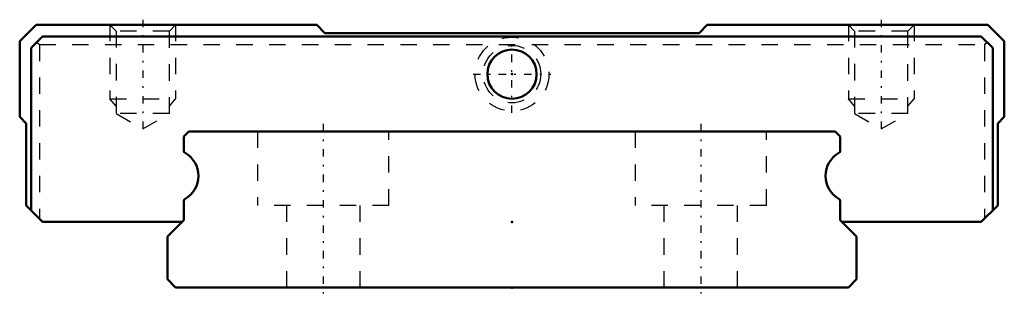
# Model space of a CAD drawing. Header units: millimetres. Extents: x -30 to 30, y -0.5 to 16.3.
import ezdxf

# ---------------------------------------------------------------- set-up
doc = ezdxf.new("R2010")
doc.units = ezdxf.units.MM
doc.linetypes.add('Center', pattern=[1.5, 0.45, -0.5, 0.05, -0.5])
doc.linetypes.add('Dashed', pattern=[2, 1, -1])
for name, color, linetype, lineweight in [('2d ConnectionPoints', 7, 'Continuous', 50), ('AM_0', 7, 'Continuous', 50), ('AM_5', 3, 'Continuous', 25), ('AM_7', 7, 'Center', 25), ('AM_9', 6, 'Dashed', 25)]:
    doc.layers.add(name, color=color, linetype=linetype, lineweight=lineweight)

# ---------------------------------------------------------------- blocks, each defined once
blk = doc.blocks.new('1_RSX_M1_PB107_grease_nipple_0_in_9ag6h7zhkazp4bxa7j2xv5g1e________2')
at = {"layer": 'AM_7'}
for p, q in [((0, 10.6375), (0, 15.3625)), ((-2.3625, 13), (2.3625, 13))]:
    blk.add_line(p, q, dxfattribs=at)
at = {"layer": 'AM_9'}
for radius in [2.25, 1.75]:
    blk.add_circle((0, 13), radius, dxfattribs=at)
blk = doc.blocks.new('2_RSX15M1WNUUPB1071_Slider_0_in_9ag6h7zhkazp4bxa7j2xv5g1e________2')
at = {"layer": 'AM_0'}
for p, q in [((-29, 16), (-30, 15)), ((-11.9, 16), (-29, 16)), ((-11.4, 15.5), (-11.9, 16)), ((11.9, 16), (11.4, 15.5)), ((29, 16), (11.9, 16)), ((30, 15), (29, 16)), ((-30, 15), (-30, 10.4)), ((-28.6, 15.3), (-29.3, 14.6)), ((28.6, 15.3), (-28.6, 15.3)), ((11.4, 15.5), (-11.4, 15.5)), ((29.3, 14.6), (28.6, 15.3)), ((30, 10.4), (30, 15)), ((-29.3, 14.6), (-29.3, 4.7)), ((29.3, 4.7), (29.3, 14.6)), ((-30, 10.4), (-29.6, 10)), ((29.6, 10), (30, 10.4)), ((-29.6, 10), (-29.6, 5)), ((29.6, 5), (29.6, 10)), ((-29.6, 5), (-28.6, 4)), ((28.6, 4), (29.6, 5)), ((-28.6, 4), (-20.1, 4)), ((20.1, 4), (28.6, 4))]:
    blk.add_line(p, q, dxfattribs=at)
blk.add_circle((0, 13), 1.5, dxfattribs=at)
at = {"layer": 'AM_5', "linetype": 'Dashed'}
for p, q in [((-24.5, 16), (-24.5, 11.5)), ((-20.5, 16), (-20.5, 11.5)), ((20.5, 16), (20.5, 11.5)), ((24.5, 16), (24.5, 11.5)), ((-24.121, 11.05), (-24.5, 11.5)), ((-24.5, 11.5), (-20.5, 11.5)), ((-20.879, 11.05), (-20.5, 11.5)), ((20.879, 11.05), (20.5, 11.5)), ((20.5, 11.5), (24.5, 11.5)), ((24.121, 11.05), (24.5, 11.5))]:
    blk.add_line(p, q, dxfattribs=at)
at = {"layer": 'AM_7'}
for p, q in [((-22.5, 16.317), (-22.5, 9.347)), ((22.5, 16.317), (22.5, 9.347))]:
    blk.add_line(p, q, dxfattribs=at)
at = {"layer": 'AM_9'}
for p, q in [((-24.5, 16), (-24.121, 15.621)), ((-24.121, 15.621), (-24.121, 10.6)), ((-20.879, 15.621), (-24.121, 15.621)), ((-20.879, 15.621), (-20.5, 16)), ((-20.879, 10.6), (-20.879, 15.621)), ((20.5, 16), (20.879, 15.621)), ((20.879, 15.621), (20.879, 10.6)), ((24.121, 15.621), (20.879, 15.621)), ((24.121, 15.621), (24.5, 16)), ((24.121, 10.6), (24.121, 15.621)), ((-28.95, 14.95), (-28.8, 14.8)), ((-28.8, 14.8), (28.8, 14.8)), ((-28.8, 14.8), (-28.8, 4.2)), ((28.8, 14.8), (28.95, 14.95)), ((28.8, 14.8), (28.8, 4.2)), ((-24.121, 10.6), (-22.5, 9.664)), ((-20.879, 10.6), (-24.121, 10.6)), ((-22.5, 9.664), (-20.879, 10.6)), ((24.121, 10.6), (20.879, 10.6)), ((20.879, 10.6), (22.5, 9.664)), ((22.5, 9.664), (24.121, 10.6))]:
    blk.add_line(p, q, dxfattribs=at)
blk = doc.blocks.new('3_RSX15M1W20020_Track_0_in_9ag6h7zhkazp4bxa7j2xv5g1e________2')
at = {"layer": 'AM_0'}
for p, q in [((-19.7, 9.5), (-20, 9.2)), ((-20, 9.2), (-20, 8.33)), ((19.7, 9.5), (-19.7, 9.5)), ((20, 9.2), (19.7, 9.5)), ((20, 8.33), (20, 9.2)), ((-20, 5.27), (-20, 4.1)), ((20, 4.1), (20, 5.27)), ((-20, 4.1), (-21, 3.1)), ((21, 3.1), (20, 4.1)), ((-21, 3.1), (-21, 0.5)), ((21, 0.5), (21, 3.1)), ((-21, 0.5), (-20.5, 0)), ((-20.5, 0), (20.5, 0)), ((20.5, 0), (21, 0.5))]:
    blk.add_line(p, q, dxfattribs=at)
for centre, radius, start, end in [((-19.85, 8.33), 0.15, 180, 240.94072), ((-20.7, 6.8), 1.6, 299.05928, 60.94072), ((20.7, 6.8), 1.6, 119.05928, 240.94072), ((19.85, 8.33), 0.15, 299.05928, 360), ((-19.85, 5.27), 0.15, 119.0593, 180), ((19.85, 5.27), 0.15, 360, 60.94072)]:
    blk.add_arc(centre, radius, start, end, dxfattribs=at)
at = {"layer": 'AM_7'}
for p, q in [((-11.5, 9.975), (-11.5, -0.475)), ((11.5, 9.975), (11.5, -0.475))]:
    blk.add_line(p, q, dxfattribs=at)
at = {"layer": 'AM_9'}
for p, q in [((-15.5, 9.5), (-15.5, 5)), ((-7.5, 5), (-7.5, 9.5)), ((7.5, 9.5), (7.5, 5)), ((15.5, 5), (15.5, 9.5)), ((-7.5, 5), (-15.5, 5)), ((-13.75, 5), (-13.75, 0)), ((-9.25, 0), (-9.25, 5)), ((15.5, 5), (7.5, 5)), ((9.25, 5), (9.25, 0)), ((13.75, 0), (13.75, 5))]:
    blk.add_line(p, q, dxfattribs=at)

msp = doc.modelspace()

# ---------------------------------------------------------------- linework, layer by layer
at = {"layer": '2d ConnectionPoints'}
for p in [(0, 13), (0, 13), (0, 4), (0, 4), (0, 0), (0, 0)]:
    msp.add_point(p, dxfattribs=at)

# ---------------------------------------------------------------- block references
for name in ['2_RSX15M1WNUUPB1071_Slider_0_in_9ag6h7zhkazp4bxa7j2xv5g1e________2', '1_RSX_M1_PB107_grease_nipple_0_in_9ag6h7zhkazp4bxa7j2xv5g1e________2', '3_RSX15M1W20020_Track_0_in_9ag6h7zhkazp4bxa7j2xv5g1e________2']:
    msp.add_blockref(name, (0, 0))

doc.saveas('drawing.dxf')
